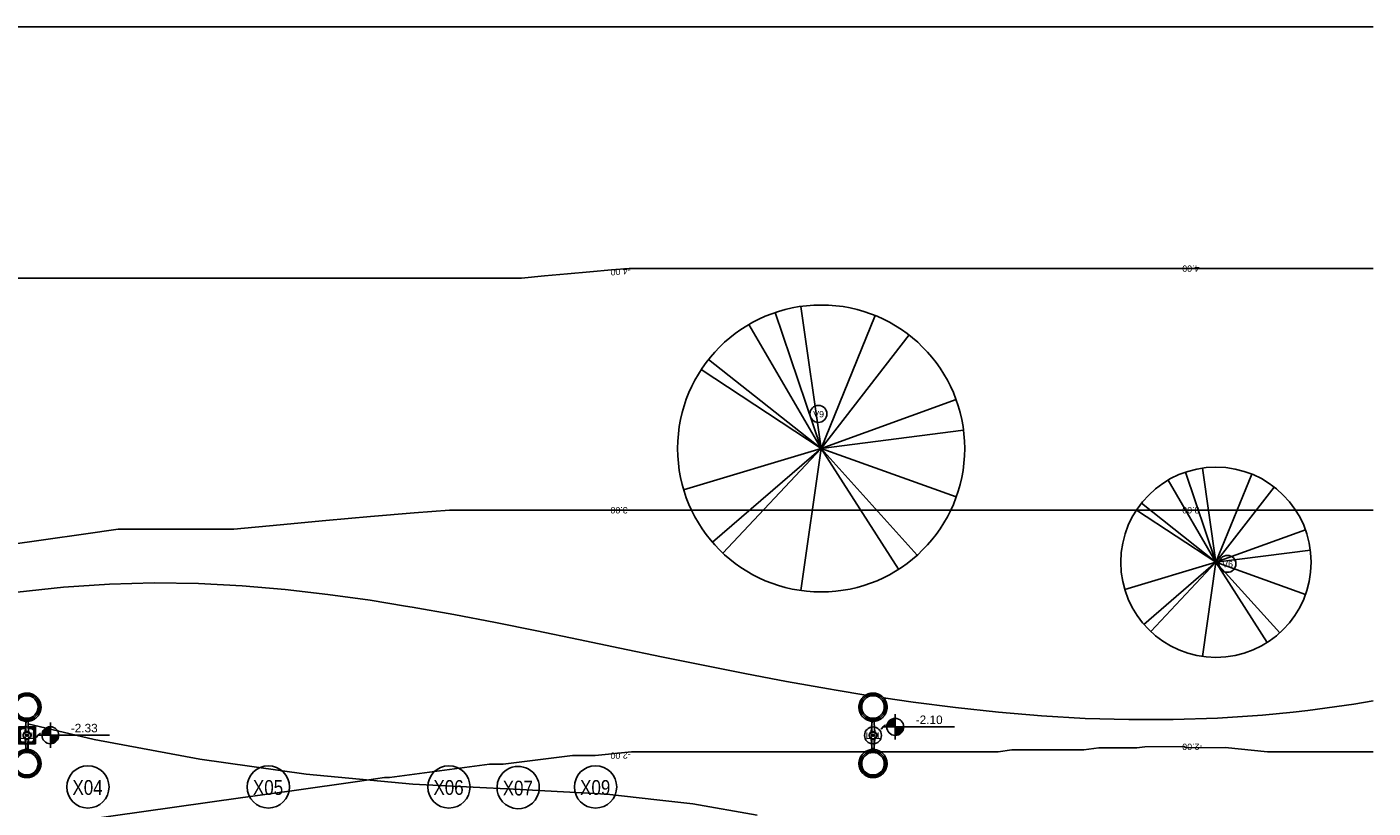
# Model space of a CAD drawing. Extents: x 109676 to 150640, y -94043 to -57043.
# Tile 39 of 39: x 126775 to 150640, y -70898 to -57043. Entities that reach past the tile are written whole.
import ezdxf

# ---------------------------------------------------------------- set-up
doc = ezdxf.new("R2010")
doc.units = 0
for name, color, linetype in [('A-ANNO-DIMS', 1, 'CONTINUOUS'), ('C-TOPO', 2, 'CONTINUOUS'), ('C-TOPO-MAID', 2, 'CONTINUOUS'), ('C-TOPO-MAJR', 2, 'CONTINUOUS'), ('E-LITE-EQPM', 4, 'CONTINUOUS'), ('E-LITE-IDEN', 1, 'CONTINUOUS'), ('L-PLNT-BEDS', 3, 'CONTINUOUS'), ('L-PLNT-IDEN', 3, 'CONTINUOUS'), ('S-GRID', 1, 'CONTINUOUS')]:
    doc.layers.add(name, color=color, linetype=linetype)
doc.styles.add('ARIAL', font='arial.ttf', dxfattribs={"height": 112.5})
doc.styles.add('ARIAL_1', font='arial.ttf', dxfattribs={"height": 150})
doc.styles.add('ARIAL_NARROW', font='ARIALN.TTF', dxfattribs={"height": 262.5})

# ---------------------------------------------------------------- blocks, each defined once
blk = doc.blocks.new('RPC_ÁRVORE_-_OUTONO_-_FAIA')
at = {"layer": 'L-PLNT-BEDS'}
for q in [(-848, 1458), (-539, 1598), (-239, 1669), (634, 1563), (1032, 1334), (-1323, 1046), (-1409, 927), (1585, 575), (-1615, -485), (-1277, -1101), (-1155, -1229), (-240, -1669), (1673, 215), (910, -1420), (1129, -1253), (1587, -570)]:
    blk.add_line((0, 0), q, dxfattribs=at)
for start, end in [(360, 180), (180, 360)]:
    blk.add_arc((0, 0), 1687, start, end, dxfattribs=at)
blk = doc.blocks.new('RPC_ÁRVORE_-_OUTONO_-_CORN')
at = {"layer": 'L-PLNT-BEDS'}
for q in [(-814, 2412), (-361, 2520), (-1280, 2200), (957, 2359), (1558, 2013), (-1996, 1579), (-2126, 1399), (2393, 868), (2524, 325), (-2438, -732), (-1928, -1662), (-1744, -1854), (-362, -2519), (1374, -2142), (1704, -1890), (2396, -860)]:
    blk.add_line((0, 0), q, dxfattribs=at)
for start, end in [(360, 180), (180, 360)]:
    blk.add_arc((0, 0), 2545, start, end, dxfattribs=at)
blk = doc.blocks.new('EXTERNAL_STREET_LIGHT_DOU2')
at = {"layer": 'E-LITE-EQPM'}
for p, q in [((-304, 15), (-52, 31)), ((-150, 150), (-150, 19)), ((150, 150), (-150, 150)), ((-150, 19), (-150, 150)), ((-150, 150), (150, 150)), ((-139, 139), (-147, 147)), ((-139, 19), (-139, 139)), ((-139, 139), (139, 139)), ((-122, 122), (-126, 126)), ((-126, 126), (-126, 19)), ((126, 126), (-126, 126)), ((-122, 122), (-122, 19)), ((122, 122), (-122, 122)), ((304, 15), (52, 31)), ((126, 126), (122, 122)), ((122, 19), (122, 122)), ((126, 19), (126, 126)), ((147, 147), (139, 139)), ((139, 139), (139, 19)), ((150, 19), (150, 150)), ((150, 150), (150, 19)), ((-304, -15), (-50, -31)), ((-150, -18), (-150, -150)), ((-150, -150), (-150, -18)), ((-150, -150), (150, -150)), ((150, -150), (-150, -150)), ((-139, -139), (-147, -147)), ((-139, -139), (-139, -19)), ((139, -139), (-139, -139)), ((-126, -19), (-126, -126)), ((-122, -122), (-126, -126)), ((-126, -126), (126, -126)), ((-122, -19), (-122, -122)), ((-122, -122), (122, -122)), ((304, -15), (50, -31)), ((122, -122), (122, -19)), ((122, -122), (126, -126)), ((126, -126), (126, -19)), ((139, -19), (139, -139)), ((139, -139), (147, -147)), ((150, -150), (150, -18)), ((150, -18), (150, -150))]:
    blk.add_line(p, q, dxfattribs=at)
at = {"layer": 'E-LITE-EQPM', "flags": 128}
for points in [[(-250, 0), (-250, 10), (-251, 20), (-252, 30), (-253, 40), (-255, 50), (-257, 59), (-260, 69), (-263, 79), (-266, 88), (-270, 97), (-274, 106), (-278, 115), (-283, 124), (-288, 133), (-294, 141), (-299, 149), (-306, 157), (-312, 165), (-319, 172), (-326, 179), (-333, 186), (-341, 193), (-349, 199), (-357, 205), (-365, 210), (-373, 216), (-382, 220), (-391, 225), (-400, 229), (-409, 233), (-419, 236), (-428, 240), (-438, 242), (-448, 244), (-458, 246), (-467, 248), (-477, 249), (-487, 250), (-497, 250), (-507, 250), (-517, 249), (-527, 249), (-537, 247), (-547, 246), (-557, 243), (-566, 241), (-576, 238), (-586, 235), (-595, 231), (-604, 227), (-613, 223), (-622, 218), (-630, 213), (-639, 208), (-647, 202), (-655, 196), (-663, 190), (-670, 183), (-677, 176), (-684, 169), (-691, 161), (-697, 154), (-703, 146), (-709, 137), (-714, 129), (-719, 120), (-724, 111), (-728, 102), (-732, 93), (-736, 84), (-739, 74), (-741, 65), (-744, 55), (-746, 45), (-747, 35), (-749, 25), (-750, 15), (-750, 5), (-750, 0)], [(750, 0), (750, 10), (749, 20), (748, 30), (747, 40), (745, 50), (743, 59), (740, 69), (737, 79), (734, 88), (730, 97), (726, 106), (722, 115), (717, 124), (712, 133), (706, 141), (701, 149), (694, 157), (688, 165), (681, 172), (674, 179), (667, 186), (659, 193), (651, 199), (643, 205), (635, 210), (627, 216), (618, 220), (609, 225), (600, 229), (591, 233), (581, 236), (572, 239), (562, 242), (552, 244), (542, 246), (533, 248), (523, 249), (513, 250), (503, 250), (493, 250), (483, 249), (473, 248), (463, 247), (453, 246), (443, 243), (434, 241), (424, 238), (414, 235), (405, 231), (396, 227), (387, 223), (378, 218), (370, 213), (361, 208), (353, 202), (345, 196), (337, 190), (330, 183), (323, 176), (316, 169), (309, 161), (303, 154), (297, 146), (291, 137), (286, 129), (281, 120), (276, 111), (272, 102), (268, 93), (264, 84), (261, 74), (259, 65), (256, 55), (254, 45), (253, 35), (251, 25), (250, 15), (250, 5), (250, 0)], [(-750, 0), (-750, -10), (-749, -20), (-748, -30), (-747, -40), (-745, -50), (-743, -59), (-740, -69), (-737, -79), (-734, -88), (-730, -97), (-726, -106), (-722, -115), (-717, -124), (-712, -133), (-706, -141), (-701, -149), (-694, -157), (-688, -165), (-681, -172), (-674, -179), (-667, -186), (-659, -193), (-651, -199), (-643, -205), (-635, -210), (-627, -216), (-618, -220), (-609, -225), (-600, -229), (-591, -233), (-581, -236), (-572, -239), (-562, -242), (-552, -244), (-542, -246), (-533, -248), (-523, -249), (-513, -250), (-503, -250), (-493, -250), (-483, -249), (-473, -248), (-463, -247), (-453, -246), (-443, -243), (-434, -241), (-424, -238), (-414, -235), (-405, -231), (-396, -227), (-387, -223), (-378, -218), (-370, -213), (-361, -208), (-353, -202), (-345, -196), (-337, -190), (-330, -183), (-323, -176), (-316, -169), (-309, -161), (-303, -154), (-297, -146), (-291, -137), (-286, -129), (-281, -120), (-276, -111), (-272, -102), (-268, -93), (-264, -84), (-261, -74), (-259, -65), (-256, -55), (-254, -45), (-253, -35), (-251, -25), (-250, -15), (-250, -5), (-250, 0)], [(68, 0), (68, 3), (68, 5), (67, 8), (67, 11), (67, 13), (66, 16), (65, 19), (64, 21), (64, 24), (63, 26), (61, 29), (60, 31), (59, 34), (58, 36), (56, 38), (54, 41), (53, 43), (51, 45), (49, 47), (47, 49), (45, 51), (43, 52), (41, 54), (39, 56), (37, 57), (34, 59), (32, 60), (30, 61), (27, 62), (25, 63), (22, 64), (19, 65), (17, 66), (14, 66), (12, 67), (9, 67), (6, 68), (3, 68), (1, 68), (-2, 68), (-5, 68), (-7, 67), (-10, 67), (-13, 67), (-15, 66), (-18, 65), (-21, 65), (-23, 64), (-26, 63), (-28, 62), (-31, 61), (-33, 59), (-35, 58), (-38, 56), (-40, 55), (-42, 53), (-44, 52), (-46, 50), (-48, 48), (-50, 46), (-52, 44), (-54, 42), (-55, 40), (-57, 37), (-58, 35), (-60, 33), (-61, 30), (-62, 28), (-63, 25), (-64, 23), (-65, 20), (-66, 18), (-66, 15), (-67, 12), (-67, 10), (-68, 7), (-68, 4), (-68, 1), (-68, 0)], [(-68, 0), (-68, -3), (-68, -5), (-67, -8), (-67, -11), (-67, -13), (-66, -16), (-65, -19), (-64, -21), (-64, -24), (-63, -26), (-61, -29), (-60, -31), (-59, -34), (-58, -36), (-56, -38), (-54, -41), (-53, -43), (-51, -45), (-49, -47), (-47, -49), (-45, -51), (-43, -52), (-41, -54), (-39, -56), (-37, -57), (-34, -59), (-32, -60), (-30, -61), (-27, -62), (-25, -63), (-22, -64), (-19, -65), (-17, -66), (-14, -66), (-12, -67), (-9, -67), (-6, -68), (-3, -68), (-1, -68), (2, -68), (5, -68), (7, -67), (10, -67), (13, -67), (15, -66), (18, -65), (21, -65), (23, -64), (26, -63), (28, -62), (31, -61), (33, -59), (35, -58), (38, -56), (40, -55), (42, -53), (44, -52), (46, -50), (48, -48), (50, -46), (52, -44), (54, -42), (55, -40), (57, -37), (58, -35), (60, -33), (61, -30), (62, -28), (63, -25), (64, -23), (65, -20), (66, -18), (66, -15), (67, -12), (67, -10), (68, -7), (68, -4), (68, -1), (68, 0)], [(65, 20), (64, 21), (64, 24), (63, 26), (61, 29), (60, 31), (59, 34), (58, 36), (56, 38), (54, 41), (53, 43), (51, 45), (49, 47), (47, 49), (45, 51), (43, 52), (41, 54), (39, 56), (37, 57), (34, 59), (32, 60), (30, 61), (27, 62), (25, 63), (22, 64), (19, 65), (17, 66), (14, 66), (12, 67), (9, 67), (6, 68), (3, 68), (1, 68), (-2, 68), (-5, 68), (-7, 67), (-10, 67), (-13, 67), (-15, 66), (-18, 65), (-21, 65), (-23, 64), (-26, 63), (-28, 62), (-31, 61), (-33, 59), (-35, 58), (-38, 56), (-40, 55), (-42, 53), (-44, 52), (-46, 50), (-48, 48), (-50, 46), (-52, 44), (-54, 42), (-55, 40), (-57, 37), (-58, 35), (-60, 33), (-61, 30), (-62, 28), (-63, 25), (-64, 23), (-65, 20)], [(15, 0), (15, 1), (15, 1), (15, 2), (15, 2), (15, 3), (15, 4), (15, 4), (15, 5), (14, 5), (14, 6), (14, 7), (14, 7), (13, 8), (13, 8), (13, 9), (12, 9), (12, 10), (11, 10), (11, 11), (11, 11), (10, 11), (10, 12), (9, 12), (9, 13), (8, 13), (8, 13), (7, 13), (7, 14), (6, 14), (6, 14), (5, 14), (4, 15), (4, 15), (3, 15), (3, 15), (2, 15), (1, 15), (1, 15), (0, 15), (0, 15), (-1, 15), (-2, 15), (-2, 15), (-3, 15), (-3, 15), (-4, 15), (-5, 15), (-5, 14), (-6, 14), (-6, 14), (-7, 14), (-7, 13), (-8, 13), (-8, 13), (-9, 12), (-9, 12), (-10, 12), (-10, 11), (-11, 11), (-11, 10), (-12, 10), (-12, 9), (-12, 9), (-13, 8), (-13, 8), (-13, 7), (-14, 7), (-14, 6), (-14, 6), (-14, 5), (-15, 5), (-15, 4), (-15, 3), (-15, 3), (-15, 2), (-15, 2), (-15, 1), (-15, 0), (-15, 0)], [(-15, 0), (-15, -1), (-15, -1), (-15, -2), (-15, -2), (-15, -3), (-15, -4), (-15, -4), (-15, -5), (-14, -5), (-14, -6), (-14, -7), (-14, -7), (-13, -8), (-13, -8), (-13, -9), (-12, -9), (-12, -10), (-11, -10), (-11, -11), (-11, -11), (-10, -11), (-10, -12), (-9, -12), (-9, -13), (-8, -13), (-8, -13), (-7, -13), (-7, -14), (-6, -14), (-6, -14), (-5, -14), (-4, -15), (-4, -15), (-3, -15), (-3, -15), (-2, -15), (-1, -15), (-1, -15), (0, -15), (0, -15), (1, -15), (2, -15), (2, -15), (3, -15), (3, -15), (4, -15), (5, -15), (5, -14), (6, -14), (6, -14), (7, -14), (7, -13), (8, -13), (8, -13), (9, -12), (9, -12), (10, -12), (10, -11), (11, -11), (11, -10), (12, -10), (12, -9), (12, -9), (13, -8), (13, -8), (13, -7), (14, -7), (14, -6), (14, -6), (14, -5), (15, -5), (15, -4), (15, -3), (15, -3), (15, -2), (15, -2), (15, -1), (15, 0), (15, 0)], [(64, 20), (146, 19), (170, 18), (188, 18), (251, 15)], [(250, 0), (250, -10), (251, -20), (252, -30), (253, -40), (255, -50), (257, -59), (260, -69), (263, -79), (266, -88), (270, -97), (274, -106), (278, -115), (283, -124), (288, -133), (294, -141), (299, -149), (306, -157), (312, -165), (319, -172), (326, -179), (333, -186), (341, -193), (349, -199), (357, -205), (365, -210), (373, -216), (382, -220), (391, -225), (400, -229), (409, -233), (419, -236), (428, -239), (438, -242), (448, -244), (458, -246), (467, -248), (477, -249), (487, -250), (497, -250), (507, -250), (517, -249), (527, -248), (537, -247), (547, -246), (557, -243), (566, -241), (576, -238), (586, -235), (595, -231), (604, -227), (613, -223), (622, -218), (630, -213), (639, -208), (647, -202), (655, -196), (663, -190), (670, -183), (677, -176), (684, -169), (691, -161), (697, -154), (703, -146), (709, -137), (714, -129), (719, -120), (724, -111), (728, -102), (732, -93), (736, -84), (739, -74), (741, -65), (744, -55), (746, -45), (747, -35), (749, -25), (750, -15), (750, -5), (750, 0)], [(-64, -20), (-145, -19), (-169, -18), (-187, -18), (-251, -15)], [(-65, -20), (-64, -21), (-64, -24), (-63, -26), (-61, -29), (-60, -31), (-59, -34), (-58, -36), (-56, -38), (-54, -41), (-53, -43), (-51, -45), (-49, -47), (-47, -49), (-45, -51), (-43, -52), (-41, -54), (-39, -56), (-37, -57), (-34, -59), (-32, -60), (-30, -61), (-27, -62), (-25, -63), (-22, -64), (-19, -65), (-17, -66), (-14, -66), (-12, -67), (-9, -67), (-6, -68), (-3, -68), (-1, -68), (2, -68), (5, -68), (7, -67), (10, -67), (13, -67), (15, -66), (18, -65), (21, -65), (23, -64), (26, -63), (28, -62), (31, -61), (33, -59), (35, -58), (38, -56), (40, -55), (42, -53), (44, -52), (46, -50), (48, -48), (50, -46), (52, -44), (54, -42), (55, -40), (57, -37), (58, -35), (60, -33), (61, -30), (62, -28), (63, -25), (64, -23), (65, -20)], [(64, -20), (145, -19), (169, -18), (187, -18), (252, -15)]]:
    blk.add_lwpolyline(points, dxfattribs=at)
at = {"layer": 'E-LITE-EQPM'}
for centre, radius in [((-503, 0), 225), ((-503, 0), 200), ((0, 1), 60), ((503, 0), 225), ((503, 0), 200)]:
    blk.add_circle(centre, radius, dxfattribs=at)
for radius, start, end in [(67.9, 101.25, 180), (67.9, 135, 157.5), (67.9, 146.25, 157.5), (15.3, 122.5772, 180), (15.3, 80.9126, 100.0339), (3.2, 0, 180), (15.3, 360, 55.361), (67.9, 0, 80.4811), (67.9, 78.75, 80.4811), (67.9, 180, 270), (15.3, 180, 235.361), (3.2, 180, 0), (15.3, 260.9126, 280.0339), (15.3, 302.5772, 360), (67.9, 292.5, 0)]:
    blk.add_arc((0, 0), radius, start, end, dxfattribs=at)
for points, knots in [([(-147, 147), (-147, 147), (-148, 148), (-148, 148), (-149, 149), (-149, 149), (-150, 150), (-150, 150), (-150, 150), (-150, 150)], [0, 0, 0, 0, 0.2, 0.3, 0.4, 0.5, 0.6, 0.8, 1, 1, 1, 1]), ([(150, 150), (150, 150), (150, 150), (150, 150), (149, 149), (149, 149), (148, 148), (147, 147), (147, 147)], [-1, -1, -1, -1, -0.8, -0.6, -0.5, -0.4, -0.2, 0, 0, 0, 0]), ([(-147, -147), (-147, -147), (-148, -148), (-148, -148), (-149, -149), (-149, -149), (-150, -150), (-150, -150), (-150, -150), (-150, -150)], [0, 0, 0, 0, 0.2, 0.3, 0.4, 0.5, 0.6, 0.8, 1, 1, 1, 1]), ([(147, -147), (147, -147), (148, -148), (148, -148), (149, -149), (149, -149), (150, -150), (150, -150), (150, -150), (150, -150)], [0, 0, 0, 0, 0.2, 0.3, 0.4, 0.5, 0.6, 0.8, 1, 1, 1, 1])]:
    blk.add_open_spline(points, degree=3, knots=knots, dxfattribs=at)
for points in [[(-126, 126), (-127, 127), (-129, 129), (-134, 134), (-137, 137), (-139, 139)], [(139, 139), (137, 137), (134, 134), (129, 129), (127, 127), (126, 126)], [(-126, -126), (-127, -127), (-129, -129), (-134, -134), (-137, -137), (-139, -139)], [(126, -126), (127, -127), (129, -129), (134, -134), (137, -137), (139, -139)]]:
    blk.add_open_spline(points, degree=3, dxfattribs=at)
blk = doc.blocks.new('EXTERNAL_STREET_LIGHT_DOU3')
at = {"layer": 'E-LITE-EQPM'}
for p, q in [((-304, 15), (-52, 31)), ((304, 15), (52, 31)), ((-304, -15), (-50, -31)), ((304, -15), (50, -31))]:
    blk.add_line(p, q, dxfattribs=at)
at = {"layer": 'E-LITE-EQPM', "flags": 128}
for points in [[(-250, 0), (-250, 10), (-251, 20), (-252, 30), (-253, 40), (-255, 50), (-257, 59), (-260, 69), (-263, 79), (-266, 88), (-270, 97), (-274, 106), (-278, 115), (-283, 124), (-288, 133), (-294, 141), (-299, 149), (-306, 157), (-312, 165), (-319, 172), (-326, 179), (-333, 186), (-341, 193), (-349, 199), (-357, 205), (-365, 210), (-373, 216), (-382, 220), (-391, 225), (-400, 229), (-409, 233), (-419, 236), (-428, 240), (-438, 242), (-448, 244), (-458, 246), (-467, 248), (-477, 249), (-487, 250), (-497, 250), (-507, 250), (-517, 249), (-527, 249), (-537, 247), (-547, 246), (-557, 243), (-566, 241), (-576, 238), (-586, 235), (-595, 231), (-604, 227), (-613, 223), (-622, 218), (-630, 213), (-639, 208), (-647, 202), (-655, 196), (-663, 190), (-670, 183), (-677, 176), (-684, 169), (-691, 161), (-697, 154), (-703, 146), (-709, 137), (-714, 129), (-719, 120), (-724, 111), (-728, 102), (-732, 93), (-736, 84), (-739, 74), (-741, 65), (-744, 55), (-746, 45), (-747, 35), (-749, 25), (-750, 15), (-750, 5), (-750, 0)], [(750, 0), (750, 10), (749, 20), (748, 30), (747, 40), (745, 50), (743, 59), (740, 69), (737, 79), (734, 88), (730, 97), (726, 106), (722, 115), (717, 124), (712, 133), (706, 141), (701, 149), (694, 157), (688, 165), (681, 172), (674, 179), (667, 186), (659, 193), (651, 199), (643, 205), (635, 210), (627, 216), (618, 220), (609, 225), (600, 229), (591, 233), (581, 236), (572, 239), (562, 242), (552, 244), (542, 246), (533, 248), (523, 249), (513, 250), (503, 250), (493, 250), (483, 249), (473, 248), (463, 247), (453, 246), (443, 243), (434, 241), (424, 238), (414, 235), (405, 231), (396, 227), (387, 223), (378, 218), (370, 213), (361, 208), (353, 202), (345, 196), (337, 190), (330, 183), (323, 176), (316, 169), (309, 161), (303, 154), (297, 146), (291, 137), (286, 129), (281, 120), (276, 111), (272, 102), (268, 93), (264, 84), (261, 74), (259, 65), (256, 55), (254, 45), (253, 35), (251, 25), (250, 15), (250, 5), (250, 0)], [(-750, 0), (-750, -10), (-749, -20), (-748, -30), (-747, -40), (-745, -50), (-743, -59), (-740, -69), (-737, -79), (-734, -88), (-730, -97), (-726, -106), (-722, -115), (-717, -124), (-712, -133), (-706, -141), (-701, -149), (-694, -157), (-688, -165), (-681, -172), (-674, -179), (-667, -186), (-659, -193), (-651, -199), (-643, -205), (-635, -210), (-627, -216), (-618, -220), (-609, -225), (-600, -229), (-591, -233), (-581, -236), (-572, -239), (-562, -242), (-552, -244), (-542, -246), (-533, -248), (-523, -249), (-513, -250), (-503, -250), (-493, -250), (-483, -249), (-473, -248), (-463, -247), (-453, -246), (-443, -243), (-434, -241), (-424, -238), (-414, -235), (-405, -231), (-396, -227), (-387, -223), (-378, -218), (-370, -213), (-361, -208), (-353, -202), (-345, -196), (-337, -190), (-330, -183), (-323, -176), (-316, -169), (-309, -161), (-303, -154), (-297, -146), (-291, -137), (-286, -129), (-281, -120), (-276, -111), (-272, -102), (-268, -93), (-264, -84), (-261, -74), (-259, -65), (-256, -55), (-254, -45), (-253, -35), (-251, -25), (-250, -15), (-250, -5), (-250, 0)], [(68, 0), (68, 3), (68, 5), (67, 8), (67, 11), (67, 13), (66, 16), (65, 19), (64, 21), (64, 24), (63, 26), (61, 29), (60, 31), (59, 34), (58, 36), (56, 38), (54, 41), (53, 43), (51, 45), (49, 47), (47, 49), (45, 51), (43, 52), (41, 54), (39, 56), (37, 57), (34, 59), (32, 60), (30, 61), (27, 62), (25, 63), (22, 64), (19, 65), (17, 66), (14, 66), (12, 67), (9, 67), (6, 68), (3, 68), (1, 68), (-2, 68), (-5, 68), (-7, 67), (-10, 67), (-13, 67), (-15, 66), (-18, 65), (-21, 65), (-23, 64), (-26, 63), (-28, 62), (-31, 61), (-33, 59), (-35, 58), (-38, 56), (-40, 55), (-42, 53), (-44, 52), (-46, 50), (-48, 48), (-50, 46), (-52, 44), (-54, 42), (-55, 40), (-57, 37), (-58, 35), (-60, 33), (-61, 30), (-62, 28), (-63, 25), (-64, 23), (-65, 20), (-66, 18), (-66, 15), (-67, 12), (-67, 10), (-68, 7), (-68, 4), (-68, 1), (-68, 0)], [(-68, 0), (-68, -3), (-68, -5), (-67, -8), (-67, -11), (-67, -13), (-66, -16), (-65, -19), (-64, -21), (-64, -24), (-63, -26), (-61, -29), (-60, -31), (-59, -34), (-58, -36), (-56, -38), (-54, -41), (-53, -43), (-51, -45), (-49, -47), (-47, -49), (-45, -51), (-43, -52), (-41, -54), (-39, -56), (-37, -57), (-34, -59), (-32, -60), (-30, -61), (-27, -62), (-25, -63), (-22, -64), (-19, -65), (-17, -66), (-14, -66), (-12, -67), (-9, -67), (-6, -68), (-3, -68), (-1, -68), (2, -68), (5, -68), (7, -67), (10, -67), (13, -67), (15, -66), (18, -65), (21, -65), (23, -64), (26, -63), (28, -62), (31, -61), (33, -59), (35, -58), (38, -56), (40, -55), (42, -53), (44, -52), (46, -50), (48, -48), (50, -46), (52, -44), (54, -42), (55, -40), (57, -37), (58, -35), (60, -33), (61, -30), (62, -28), (63, -25), (64, -23), (65, -20), (66, -18), (66, -15), (67, -12), (67, -10), (68, -7), (68, -4), (68, -1), (68, 0)], [(65, 20), (64, 21), (64, 24), (63, 26), (61, 29), (60, 31), (59, 34), (58, 36), (56, 38), (54, 41), (53, 43), (51, 45), (49, 47), (47, 49), (45, 51), (43, 52), (41, 54), (39, 56), (37, 57), (34, 59), (32, 60), (30, 61), (27, 62), (25, 63), (22, 64), (19, 65), (17, 66), (14, 66), (12, 67), (9, 67), (6, 68), (3, 68), (1, 68), (-2, 68), (-5, 68), (-7, 67), (-10, 67), (-13, 67), (-15, 66), (-18, 65), (-21, 65), (-23, 64), (-26, 63), (-28, 62), (-31, 61), (-33, 59), (-35, 58), (-38, 56), (-40, 55), (-42, 53), (-44, 52), (-46, 50), (-48, 48), (-50, 46), (-52, 44), (-54, 42), (-55, 40), (-57, 37), (-58, 35), (-60, 33), (-61, 30), (-62, 28), (-63, 25), (-64, 23), (-65, 20)], [(15, 0), (15, 1), (15, 1), (15, 2), (15, 2), (15, 3), (15, 4), (15, 4), (15, 5), (14, 5), (14, 6), (14, 7), (14, 7), (13, 8), (13, 8), (13, 9), (12, 9), (12, 10), (11, 10), (11, 11), (11, 11), (10, 11), (10, 12), (9, 12), (9, 13), (8, 13), (8, 13), (7, 13), (7, 14), (6, 14), (6, 14), (5, 14), (4, 15), (4, 15), (3, 15), (3, 15), (2, 15), (1, 15), (1, 15), (0, 15), (0, 15), (-1, 15), (-2, 15), (-2, 15), (-3, 15), (-3, 15), (-4, 15), (-5, 15), (-5, 14), (-6, 14), (-6, 14), (-7, 14), (-7, 13), (-8, 13), (-8, 13), (-9, 12), (-9, 12), (-10, 12), (-10, 11), (-11, 11), (-11, 10), (-12, 10), (-12, 9), (-12, 9), (-13, 8), (-13, 8), (-13, 7), (-14, 7), (-14, 6), (-14, 6), (-14, 5), (-15, 5), (-15, 4), (-15, 3), (-15, 3), (-15, 2), (-15, 2), (-15, 1), (-15, 0), (-15, 0)], [(-15, 0), (-15, -1), (-15, -1), (-15, -2), (-15, -2), (-15, -3), (-15, -4), (-15, -4), (-15, -5), (-14, -5), (-14, -6), (-14, -7), (-14, -7), (-13, -8), (-13, -8), (-13, -9), (-12, -9), (-12, -10), (-11, -10), (-11, -11), (-11, -11), (-10, -11), (-10, -12), (-9, -12), (-9, -13), (-8, -13), (-8, -13), (-7, -13), (-7, -14), (-6, -14), (-6, -14), (-5, -14), (-4, -15), (-4, -15), (-3, -15), (-3, -15), (-2, -15), (-1, -15), (-1, -15), (0, -15), (0, -15), (1, -15), (2, -15), (2, -15), (3, -15), (3, -15), (4, -15), (5, -15), (5, -14), (6, -14), (6, -14), (7, -14), (7, -13), (8, -13), (8, -13), (9, -12), (9, -12), (10, -12), (10, -11), (11, -11), (11, -10), (12, -10), (12, -9), (12, -9), (13, -8), (13, -8), (13, -7), (14, -7), (14, -6), (14, -6), (14, -5), (15, -5), (15, -4), (15, -3), (15, -3), (15, -2), (15, -2), (15, -1), (15, 0), (15, 0)], [(64, 20), (146, 19), (170, 18), (188, 18), (251, 15)], [(250, 0), (250, -10), (251, -20), (252, -30), (253, -40), (255, -50), (257, -59), (260, -69), (263, -79), (266, -88), (270, -97), (274, -106), (278, -115), (283, -124), (288, -133), (294, -141), (299, -149), (306, -157), (312, -165), (319, -172), (326, -179), (333, -186), (341, -193), (349, -199), (357, -205), (365, -210), (373, -216), (382, -220), (391, -225), (400, -229), (409, -233), (419, -236), (428, -239), (438, -242), (448, -244), (458, -246), (467, -248), (477, -249), (487, -250), (497, -250), (507, -250), (517, -249), (527, -248), (537, -247), (547, -246), (557, -243), (566, -241), (576, -238), (586, -235), (595, -231), (604, -227), (613, -223), (622, -218), (630, -213), (639, -208), (647, -202), (655, -196), (663, -190), (670, -183), (677, -176), (684, -169), (691, -161), (697, -154), (703, -146), (709, -137), (714, -129), (719, -120), (724, -111), (728, -102), (732, -93), (736, -84), (739, -74), (741, -65), (744, -55), (746, -45), (747, -35), (749, -25), (750, -15), (750, -5), (750, 0)], [(-64, -20), (-145, -19), (-169, -18), (-187, -18), (-251, -15)], [(-65, -20), (-64, -21), (-64, -24), (-63, -26), (-61, -29), (-60, -31), (-59, -34), (-58, -36), (-56, -38), (-54, -41), (-53, -43), (-51, -45), (-49, -47), (-47, -49), (-45, -51), (-43, -52), (-41, -54), (-39, -56), (-37, -57), (-34, -59), (-32, -60), (-30, -61), (-27, -62), (-25, -63), (-22, -64), (-19, -65), (-17, -66), (-14, -66), (-12, -67), (-9, -67), (-6, -68), (-3, -68), (-1, -68), (2, -68), (5, -68), (7, -67), (10, -67), (13, -67), (15, -66), (18, -65), (21, -65), (23, -64), (26, -63), (28, -62), (31, -61), (33, -59), (35, -58), (38, -56), (40, -55), (42, -53), (44, -52), (46, -50), (48, -48), (50, -46), (52, -44), (54, -42), (55, -40), (57, -37), (58, -35), (60, -33), (61, -30), (62, -28), (63, -25), (64, -23), (65, -20)], [(64, -20), (145, -19), (169, -18), (187, -18), (252, -15)]]:
    blk.add_lwpolyline(points, dxfattribs=at)
at = {"layer": 'E-LITE-EQPM'}
for centre, radius in [((-503, 0), 225), ((-503, 0), 200), ((0, 1), 60), ((503, 0), 225), ((503, 0), 200)]:
    blk.add_circle(centre, radius, dxfattribs=at)
for radius, start, end in [(67.9, 101.25, 180), (67.9, 135, 157.5), (67.9, 146.4685, 157.5), (15.3, 122.5772, 180), (15.3, 80.9126, 100.0339), (3.2, 0, 180), (15.3, 360, 55.361), (67.9, 0, 80.4811), (67.9, 78.75, 80.4811), (67.9, 180, 270), (15.3, 180, 235.361), (3.2, 180, 0), (15.3, 260.9126, 280.0339), (15.3, 302.5772, 360), (67.9, 292.5, 0)]:
    blk.add_arc((0, 0), radius, start, end, dxfattribs=at)
blk = doc.blocks.new('GRID_-_HEAD_GRID-11506-IMP')
at = {"layer": 'S-GRID'}
for start, end in [(360, 180), (180, 360)]:
    blk.add_arc((0, 0), 5, start, end, dxfattribs=at)
blk = doc.blocks.new('TAG_-LUMINÁRIA_-_MARCA_DE_')
at = {"layer": 'E-LITE-IDEN'}
for start, end in [(360, 180), (180, 360)]:
    blk.add_arc((0, 0), 2, start, end, dxfattribs=at)
blk = doc.blocks.new('TAG_-_VEGETAÇÃO_-_MARCA_DE')
at = {"layer": 'L-PLNT-IDEN'}
for start, end in [(360, 180), (180, 360)]:
    blk.add_arc((0, 0), 2, start, end, dxfattribs=at)
blk = doc.blocks.new('SPOT_ELEVATIONS_-_SPOT_ELE')
at = {"layer": 'A-ANNO-DIMS'}
h = blk.add_hatch(color=256, dxfattribs=at)
edge = h.paths.add_edge_path(flags=0)
edge.add_line((0, 0), (-2, 0))
edge.add_arc((0, 0), 2, 90, 180, ccw=False)
edge.add_line((0, 2), (0, 0))
h = blk.add_hatch(color=256, dxfattribs=at)
edge = h.paths.add_edge_path(flags=0)
edge.add_line((0, 0), (2, 0))
edge.add_arc((0, 0), 2, 270, 360, ccw=False)
edge.add_line((0, -2), (0, 0))
for p, q in [((-3, 0), (14, 0)), ((0, -3), (0, 3))]:
    blk.add_line(p, q, dxfattribs=at)
blk.add_circle((0, 0), 2, dxfattribs=at)

msp = doc.modelspace()

# ---------------------------------------------------------------- linework, layer by layer
at = {"layer": 'A-ANNO-DIMS'}
for p, q in [((141957.653, -69458.389, -671.613), (141995.153, -69420.889, -671.613)), ((126976.047, -69605.705, -671.613), (126938.547, -69643.205, -671.613)), ((126976.047, -69605.705, -671.613), (127013.547, -69568.205, -671.613)), ((126976.047, -69605.705, -671.613), (127215.428, -69605.705, -671.613)), ((127215.428, -69605.705, -671.613), (127190.23, -69605.705, -671.613)), ((141957.653, -69458.389, -671.613), (141920.153, -69495.889, -671.613)), ((141957.653, -69458.389, -671.613), (142211.733, -69458.389, -671.613)), ((142211.733, -69458.389, -671.613), (142169.736, -69458.389, -671.613))]:
    msp.add_line(p, q, dxfattribs=at)
at = {"layer": 'C-TOPO'}
for p, q in [((126600.076, -67068.385, -671.613), (127426.072, -66977.865, -671.613)), ((127426.072, -66977.865, -671.613), (126600.076, -67068.385, -671.613)), ((127426.072, -66977.865, -671.613), (128236.813, -66924.622, -671.613)), ((128236.813, -66924.622, -671.613), (127426.072, -66977.865, -671.613)), ((128236.813, -66924.622, -671.613), (129033.704, -66905.535, -671.613)), ((129033.704, -66905.535, -671.613), (128236.813, -66924.622, -671.613)), ((129033.704, -66905.535, -671.613), (129818.168, -66917.488, -671.613)), ((129818.168, -66917.488, -671.613), (129033.704, -66905.535, -671.613)), ((129818.168, -66917.488, -671.613), (130591.609, -66957.355, -671.613)), ((130591.609, -66957.355, -671.613), (129818.168, -66917.488, -671.613)), ((130591.609, -66957.355, -671.613), (131355.441, -67022.016, -671.613)), ((131355.441, -67022.016, -671.613), (130591.609, -66957.355, -671.613)), ((131355.441, -67022.016, -671.613), (132111.079, -67108.36, -671.613)), ((132111.079, -67108.36, -671.613), (131355.441, -67022.016, -671.613)), ((132111.079, -67108.36, -671.613), (132859.935, -67213.26, -671.613)), ((132859.935, -67213.26, -671.613), (132111.079, -67108.36, -671.613)), ((132859.935, -67213.26, -671.613), (133483.73, -67314.221, -671.613)), ((133483.73, -67314.221, -671.613), (132859.935, -67213.26, -671.613)), ((133483.73, -67314.221, -671.613), (133603.416, -67333.592, -671.613)), ((133603.416, -67333.592, -671.613), (133483.73, -67314.221, -671.613)), ((133603.416, -67333.592, -671.613), (134342.952, -67466.249, -671.613)), ((134342.952, -67466.249, -671.613), (133603.416, -67333.592, -671.613)), ((134342.952, -67466.249, -671.613), (135079.939, -67608.097, -671.613)), ((135079.939, -67608.097, -671.613), (134342.952, -67466.249, -671.613)), ((135079.939, -67608.097, -671.613), (135815.774, -67756.06, -671.613)), ((135815.774, -67756.06, -671.613), (135079.939, -67608.097, -671.613)), ((135815.774, -67756.06, -671.613), (136551.357, -67907.65, -671.613)), ((136551.357, -67907.65, -671.613), (135815.774, -67756.06, -671.613)), ((136551.357, -67907.65, -671.613), (137287.2, -68060.925, -671.613)), ((137287.2, -68060.925, -671.613), (136551.357, -67907.65, -671.613)), ((137287.2, -68060.925, -671.613), (138023.769, -68213.953, -671.613)), ((138023.769, -68213.953, -671.613), (137287.2, -68060.925, -671.613)), ((138023.769, -68213.953, -671.613), (138761.538, -68364.804, -671.613)), ((138761.538, -68364.804, -671.613), (138023.769, -68213.953, -671.613)), ((138761.538, -68364.804, -671.613), (139500.991, -68511.558, -671.613)), ((139500.991, -68511.558, -671.613), (138761.538, -68364.804, -671.613)), ((139500.991, -68511.558, -671.613), (139964.292, -68599.464, -671.613)), ((139964.292, -68599.464, -671.613), (139500.991, -68511.558, -671.613)), ((139964.292, -68599.464, -671.613), (140242.61, -68652.275, -671.613)), ((140242.61, -68652.275, -671.613), (139964.292, -68599.464, -671.613)), ((140242.61, -68652.275, -671.613), (140986.863, -68785.034, -671.613)), ((140986.863, -68785.034, -671.613), (140242.61, -68652.275, -671.613)), ((140986.863, -68785.034, -671.613), (141119.934, -68806.912, -671.613)), ((141119.934, -68806.912, -671.613), (140986.863, -68785.034, -671.613)), ((141119.934, -68806.912, -671.613), (141648.238, -68893.767, -671.613)), ((141648.238, -68893.767, -671.613), (141119.934, -68806.912, -671.613)), ((141959.105, -68941.159, -671.613), (142485.208, -69018.959, -671.613)), ((142485.208, -69018.959, -671.613), (141959.105, -68941.159, -671.613)), ((142485.208, -69018.959, -671.613), (143240.251, -69116.265, -671.613)), ((143240.251, -69116.265, -671.613), (142485.208, -69018.959, -671.613)), ((143240.251, -69116.265, -671.613), (143999.841, -69197.902, -671.613)), ((143999.841, -69197.902, -671.613), (143240.251, -69116.265, -671.613)), ((143999.841, -69197.902, -671.613), (144764.465, -69261.93, -671.613)), ((144764.465, -69261.93, -671.613), (143999.841, -69197.902, -671.613)), ((148679.788, -69250.545, -671.613), (149221.458, -69195.302, -671.613)), ((149221.458, -69195.302, -671.613), (148679.788, -69250.545, -671.613)), ((149221.458, -69195.302, -671.613), (149484.632, -69168.462, -671.613)), ((149484.632, -69168.462, -671.613), (149221.458, -69195.302, -671.613)), ((149484.632, -69168.462, -671.613), (150297.857, -69055.273, -671.613)), ((150297.857, -69055.273, -671.613), (149484.632, -69168.462, -671.613)), ((150297.857, -69055.273, -671.613), (150640.368, -68994.353, -671.613)), ((150640.368, -68994.353, -671.613), (150297.857, -69055.273, -671.613)), ((127966.95, -69678.952, -671.613), (126791.878, -69402.782, -671.613)), ((126791.878, -69402.782, -671.613), (127966.95, -69678.952, -671.613)), ((144764.465, -69261.93, -671.613), (145534.604, -69306.43, -671.613)), ((145534.604, -69306.43, -671.613), (144764.465, -69261.93, -671.613)), ((145534.604, -69306.43, -671.613), (146310.724, -69329.471, -671.613)), ((146310.724, -69329.471, -671.613), (145534.604, -69306.43, -671.613)), ((146310.724, -69329.471, -671.613), (147093.308, -69329.122, -671.613)), ((147093.308, -69329.122, -671.613), (146310.724, -69329.471, -671.613)), ((147093.308, -69329.122, -671.613), (147882.832, -69303.458, -671.613)), ((147882.832, -69303.458, -671.613), (147093.308, -69329.122, -671.613)), ((147882.832, -69303.458, -671.613), (148679.788, -69250.545, -671.613)), ((148679.788, -69250.545, -671.613), (147882.832, -69303.458, -671.613)), ((129838.343, -70029.609, -671.613), (127966.95, -69678.952, -671.613)), ((127966.95, -69678.952, -671.613), (129838.343, -70029.609, -671.613)), ((131723.763, -70294.588, -671.613), (129838.343, -70029.609, -671.613)), ((129838.343, -70029.609, -671.613), (131723.763, -70294.588, -671.613)), ((133619.312, -70473.34, -671.613), (131723.763, -70294.588, -671.613)), ((131723.763, -70294.588, -671.613), (133619.312, -70473.34, -671.613)), ((135521.038, -70565.493, -671.613), (133619.312, -70473.34, -671.613)), ((133619.312, -70473.34, -671.613), (135521.038, -70565.493, -671.613)), ((137054.228, -70649.934, -671.613), (135521.038, -70565.493, -671.613)), ((135521.038, -70565.493, -671.613), (137054.228, -70649.934, -671.613)), ((137944.267, -70751.691, -671.613), (137054.228, -70649.934, -671.613)), ((137054.228, -70649.934, -671.613), (137944.267, -70751.691, -671.613)), ((138579.791, -70824.347, -671.613), (137944.267, -70751.691, -671.613)), ((137944.267, -70751.691, -671.613), (138579.791, -70824.347, -671.613)), ((139721.889, -71023.502, -671.613), (138579.791, -70824.347, -671.613)), ((138579.791, -70824.347, -671.613), (139721.889, -71023.502, -671.613))]:
    msp.add_line(p, q, dxfattribs=at)
at = {"layer": 'C-TOPO-MAJR'}
for points in [[(109676.015, -59185.883, -5000), (110557.146, -59172.625, -5000), (110763.758, -59156.439, -5000), (110978.24, -59140.638, -5000), (111199.07, -59125.409, -5000), (119676.015, -57043.026, -5000), (140640.369, -57043.026, -5000), (150640.369, -57043.026, -5000)], [(124035.705, -61498.313, -4000), (135541.09, -61498.313, -4000), (135952.226, -61457.76, -4000), (136357.221, -61420.259, -4000), (136753.566, -61385.635, -4000), (137139.385, -61353.654, -4000), (137454.118, -61328.74, -4000), (137509.963, -61328.74, -4000), (137853.875, -61328.74, -4000), (138190.247, -61328.74, -4000), (138518.454, -61328.74, -4000), (138838.225, -61328.74, -4000), (139149.52, -61328.74, -4000), (139452.525, -61328.74, -4000), (139747.626, -61328.74, -4000), (140035.379, -61328.74, -4000), (140211.797, -61328.74, -4000), (140316.49, -61328.74, -4000), (140591.797, -61328.74, -4000), (140640.369, -61328.74, -4000), (140862.259, -61328.74, -4000), (141128.944, -61328.74, -4000), (141393.028, -61328.74, -4000), (141655.801, -61328.74, -4000), (141918.668, -61328.74, -4000), (142183.169, -61328.74, -4000), (148688.451, -61328.74, -4000), (148962.835, -61328.74, -4000), (149235.774, -61328.74, -4000), (149508.818, -61328.74, -4000), (149783.7, -61328.74, -4000), (149970.835, -61328.74, -4000), (150062.373, -61328.74, -4000), (150347.068, -61328.74, -4000), (150640.369, -61328.74, -4000)], [(126402.731, -66234.823, -3000), (127111.338, -66134.818, -3000), (127775.917, -66041.027, -3000), (128395.396, -65953.601, -3000), (130441.811, -65953.601, -3000), (131264.084, -65872.495, -3000), (132074.074, -65797.493, -3000), (132866.764, -65728.243, -3000), (133638.401, -65664.283, -3000), (134267.868, -65614.454, -3000), (134379.557, -65614.454, -3000), (135067.382, -65614.454, -3000), (135740.125, -65614.454, -3000), (136396.539, -65614.454, -3000), (137036.081, -65614.454, -3000), (137658.671, -65614.454, -3000), (138264.682, -65614.454, -3000), (138854.884, -65614.454, -3000), (139430.389, -65614.454, -3000), (139783.226, -65614.454, -3000), (139992.611, -65614.454, -3000), (140543.226, -65614.454, -3000), (140640.369, -65614.454, -3000), (141084.15, -65614.454, -3000), (141617.519, -65614.454, -3000), (142145.688, -65614.454, -3000), (142671.233, -65614.454, -3000), (143196.967, -65614.454, -3000), (143725.97, -65614.454, -3000), (146736.534, -65614.454, -3000), (147285.302, -65614.454, -3000), (147831.179, -65614.454, -3000), (148377.268, -65614.454, -3000), (148927.031, -65614.454, -3000), (149301.302, -65614.454, -3000), (149484.377, -65614.454, -3000), (150053.767, -65614.454, -3000), (150640.369, -65614.454, -3000)], [(132635.406, -70425.779, -2000), (133112.968, -70358.381, -2000), (133134.68, -70355.317, -2000), (133139.147, -70355.189, -2000), (133168.401, -70354.258, -2000), (133201.015, -70353.147, -2000), (134975.221, -70121.315, -2000), (135088.306, -70119.047, -2000), (135215.55, -70116.432, -2000), (136449.625, -69968.105, -2000), (136636.134, -69966.726, -2000), (136847.197, -69965.17, -2000), (137491.375, -69900.168, -2000), (137756.261, -69900.168, -2000), (138168.515, -69900.168, -2000), (138468.33, -69900.168, -2000), (139143.536, -69900.168, -2000), (139354.654, -69900.168, -2000), (139489.003, -69900.168, -2000), (139686.125, -69900.168, -2000), (140074.239, -69900.168, -2000), (140147.963, -69900.168, -2000), (140640.369, -69900.168, -2000), (141003.034, -69900.168, -2000), (141196.992, -69900.168, -2000), (141678.769, -69900.168, -2000), (142182.168, -69900.168, -2000), (142709.073, -69900.168, -2000), (143273.732, -69900.168, -2000), (143398.564, -69900.168, -2000), (143996.265, -69900.168, -2000), (144234.522, -69863.414, -2000), (144868.576, -69865.515, -2000), (145515.115, -69866.624, -2000), (145776.805, -69830.154, -2000), (146452.963, -69830.117, -2000), (146592.546, -69810.308, -2000), (147286.926, -69806.752, -2000), (147331.436, -69829.721, -2000), (148020.187, -69824.279, -2000), (148767.876, -69900.168, -2000), (149211.797, -69900.168, -2000), (149421.323, -69900.168, -2000), (150050.761, -69900.168, -2000), (150640.369, -69900.168, -2000)], [(124736.625, -71540.522, -2000), (124826.777, -71527.799, -2000), (130559.464, -70718.754, -2000), (131512.946, -70584.19, -2000), (132635.406, -70425.779, -2000)]]:
    msp.add_polyline3d(points, dxfattribs=at)

# ---------------------------------------------------------------- block references
at = {"layer": 'A-ANNO-DIMS', "xscale": 74.99999999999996, "yscale": 74.99999999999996, "zscale": 74.99999999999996}
for p in [(127190.23, -69605.705, -671.613), (142169.736, -69458.389, -671.613)]:
    msp.add_blockref('SPOT_ELEVATIONS_-_SPOT_ELE', p, dxfattribs=at)
at = {"layer": 'E-LITE-EQPM', "rotation": 269.9999999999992}
for name, p in [('EXTERNAL_STREET_LIGHT_DOU2', (126774.782, -69608.168, -671.613)), ('EXTERNAL_STREET_LIGHT_DOU3', (141774.782, -69608.168, -671.613))]:
    msp.add_blockref(name, p, dxfattribs=at)
at = {"layer": 'E-LITE-IDEN', "xscale": 74.99999999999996, "yscale": 74.99999999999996, "zscale": 74.99999999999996}
for p in [(126774.792, -69608.168, -671.613), (141774.792, -69608.168, -671.613)]:
    msp.add_blockref('TAG_-LUMINÁRIA_-_MARCA_DE_', p, dxfattribs=at)
at = {"layer": 'L-PLNT-BEDS'}
for name, p in [('RPC_ÁRVORE_-_OUTONO_-_CORN', (140855.584, -64520.277, -671.613)), ('RPC_ÁRVORE_-_OUTONO_-_FAIA', (147855.584, -66538.362, -671.613))]:
    msp.add_blockref(name, p, dxfattribs=at)
at = {"layer": 'L-PLNT-IDEN', "xscale": 74.99999999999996, "yscale": 74.99999999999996, "zscale": 74.99999999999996}
for p in [(140806.645, -63906.484, -671.613), (148057.359, -66566.674, -671.613)]:
    msp.add_blockref('TAG_-_VEGETAÇÃO_-_MARCA_DE', p, dxfattribs=at)
at = {"layer": 'S-GRID', "xscale": 74.99999999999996, "yscale": 74.99999999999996, "zscale": 74.99999999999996}
for p in [(127855.584, -70523.098, -671.613), (131055.584, -70523.098, -671.613), (134255.584, -70523.098, -671.613), (136855.584, -70523.098, -671.613)]:
    msp.add_blockref('GRID_-_HEAD_GRID-11506-IMP', p, dxfattribs=at)
at = {"layer": 'S-GRID', "xscale": 74.99999999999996, "yscale": 74.99999999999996, "zscale": 74.99999999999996, "rotation": 346.2194874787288}
msp.add_blockref('GRID_-_HEAD_GRID-11506-IMP', (135484.139, -70533.892, -671.613), dxfattribs=at)

# ---------------------------------------------------------------- texts
at = {"layer": 'A-ANNO-DIMS', "char_height": 150, "width": 571.11742, "attachment_point": 1, "style": 'ARIAL_1'}
for s, insert in [('-2.33', (127552.265, -69403.907, -671.613)), ('-2.10', (142531.771, -69256.591, -671.613))]:
    msp.add_mtext(s, dxfattribs=dict(at, insert=insert))
at = {"layer": 'C-TOPO-MAID', "char_height": 112.5, "width": 533.98807, "attachment_point": 1, "style": 'ARIAL'}
for s, insert, rotation in [(' -4.00 ', (137526.659, -61419.262, -671.613), 184.7383904), (' -4.00 ', (147658.789, -61386.499, -671.613), 180), (' -3.00 ', (137522.648, -65672.213, -671.613), 180), (' -3.00 ', (147658.789, -65672.213, -671.613), 180), (' -2.00 ', (137523.068, -70021.482, -671.613), 180.4225715), (' -2.00 ', (147659.082, -69865.062, -671.613), 180.2934417)]:
    msp.add_mtext(s, dxfattribs=dict(at, insert=insert, rotation=rotation))
at = {"layer": 'E-LITE-IDEN', "char_height": 112.5, "width": 324.68344, "attachment_point": 1, "style": 'ARIAL'}
for insert in [(126645.457, -69557.29, -671.613), (141645.457, -69557.29, -671.613)]:
    msp.add_mtext('L01', dxfattribs=dict(at, insert=insert))
at = {"layer": 'L-PLNT-IDEN', "char_height": 112.5, "width": 234.49359, "attachment_point": 1, "style": 'ARIAL'}
for s, insert in [('V9', (140714.434, -63855.606, -671.613)), ('V6', (147965.149, -66515.797, -671.613))]:
    msp.add_mtext(s, dxfattribs=dict(at, insert=insert))
at = {"layer": 'S-GRID', "char_height": 262.5, "width": 655.37953, "attachment_point": 1, "style": 'ARIAL_NARROW'}
for s, insert in [('X04', (127582.493, -70401.47, -671.613)), ('X05', (130782.493, -70401.47, -671.613)), ('X06', (133982.493, -70401.47, -671.613)), ('X09', (136582.493, -70401.47, -671.613)), ('X07', (135210.589, -70412.187, -671.613))]:
    msp.add_mtext(s, dxfattribs=dict(at, insert=insert))

doc.saveas('drawing.dxf')
